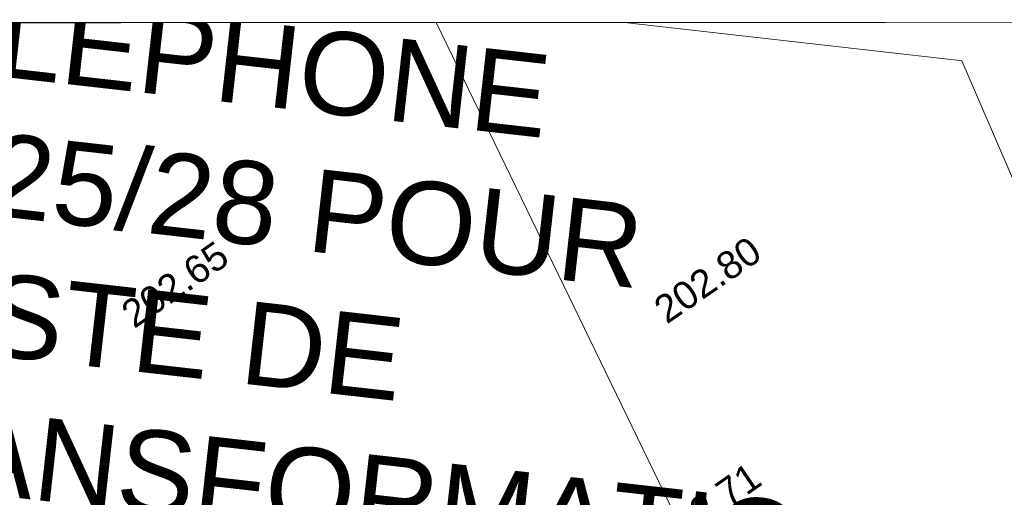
# Model space of a CAD drawing. Header units: millimetres. Extents: x -446952 to 537903, y -185749 to 168493.
# Tile 131 of 155: x 246364 to 282009, y 151210 to 168493. Entities that reach past the tile are written whole.
import ezdxf
from ezdxf.xclip import XClip

# ---------------------------------------------------------------- set-up
doc = ezdxf.new("R2010")
doc.units = ezdxf.units.MM
doc.header["$MEASUREMENT"] = 0
doc.header["$XCLIPFRAME"] = 0
doc.linetypes.add('Wipeout_Contour', pattern=[1000, 0, -1000])
for name, color, linetype in [('02 AF-17-0322 ZAE POMME- CHANTIER-2018-09-26_2_02-PAP-EP TEXTE POUR 2000°', 7, 'Continuous'), ('02 AF-17-0322 ZAE POMME- CHANTIER-2018-09-26_2_08-PAP RESEAU TELEPHONE PROJET', 7, 'Continuous'), ('02 AF-17-0322 ZAE POMME- CHANTIER-2018-09-26_2_2D - Dessins placés - Géomètre.2D', 7, 'Continuous'), ('02 AF-17-0322 ZAE POMME- CHANTIER-2018-09-26_2_X-PAP-PL_PT_1_TN décapé', 7, 'Continuous'), ('02 AF-17-0322 ZAE POMME- CHANTIER-2018-09-26_2_X-PTS TOPO-TEXTE TOPOALT', 7, 'Continuous'), ('02 AF-17-0322 ZAE POMME- CHANTIER-2018-09-26_2_X-PTS TOPO-TOPOPOINT', 7, 'Continuous'), ('2D - Dessins placés - Géomètre.2D', 7, 'Continuous')]:
    doc.layers.add(name, color=color, linetype=linetype)
doc.styles.add('STYLE_GENERE_4', font='txt')

# ---------------------------------------------------------------- blocks, each defined once
blk = doc.blocks.new('Dessin_1_2', base_point=(-56559339, -2771872408))
at = {"color": 254, "linetype": 'Wipeout_Contour', "lineweight": 0, "ltscale": 2094265.569888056}
blk.add_wipeout([(-446952, -185749), (537903, -185749), (537903, 168493), (-446952, 168064)], dxfattribs=at).dxf.layer = '02 AF-17-0322 ZAE POMME- CHANTIER-2018-09-26_2_2D - Dessins placés - Géomètre.2D'
at = {"layer": '02 AF-17-0322 ZAE POMME- CHANTIER-2018-09-26_2_02-PAP-EP TEXTE POUR 2000°', "color": 30, "linetype": 'Continuous', "lineweight": 15, "true_color": 0xff6600, "flags": 128}
blk.add_lwpolyline([(261455, 168372), (281945, 126117)], dxfattribs=at)
at = {"layer": '02 AF-17-0322 ZAE POMME- CHANTIER-2018-09-26_2_08-PAP RESEAU TELEPHONE PROJET', "color": 2, "linetype": 'Continuous', "lineweight": 15, "true_color": 0xfff91e}
for p, q in [((280288, 167028), (268370, 168375)), ((280467, 167008), (280288, 167028)), ((305340, 109381), (280467, 167008))]:
    blk.add_line(p, q, dxfattribs=at)
at = {"layer": '02 AF-17-0322 ZAE POMME- CHANTIER-2018-09-26_2_X-PTS TOPO-TOPOPOINT', "color": 14, "linetype": 'Continuous', "lineweight": 15, "true_color": 0xa80f02}
for p, q in [((268840, 158323), (268840, 158323)), ((249557, 158159), (249557, 158159))]:
    blk.add_line(p, q, dxfattribs=at)
at = {"layer": '02 AF-17-0322 ZAE POMME- CHANTIER-2018-09-26_2_08-PAP RESEAU TELEPHONE PROJET', "color": 2, "linetype": 'Continuous', "lineweight": 15, "true_color": 0xfff91e, "insert": (241033, 175037), "char_height": 3000, "width": 40470.44, "attachment_point": 1, "rotation": 353.5508, "line_spacing_factor": 1.005227, "style": 'STYLE_GENERE_4'}
blk.add_mtext('\\A1;{\\pql;\\fArial|b0|i0|c0|p38;BRANCHEMENT \\fArial|b0|i0|c0|p38;TELEPHONE \\fArial|b0|i0|c0|p38;2Ø25/28 POUR \\fArial|b0|i0|c0|p38;POSTE DE \\fArial|b0|i0|c0|p38;TRANSFORMATION}', dxfattribs=at)
at = {"layer": '02 AF-17-0322 ZAE POMME- CHANTIER-2018-09-26_2_X-PTS TOPO-TEXTE TOPOALT', "color": 14, "linetype": 'Continuous', "lineweight": 15, "true_color": 0xa80f02, "char_height": 1000, "attachment_point": 1, "rotation": 34.5271, "style": 'STYLE_GENERE_4'}
for s, insert in [('\\A1;{\\pql;\\fArial|b0|i0|c0|p38;202.65}', (249939, 158118)), ('\\A1;{\\pql;\\fArial|b0|i0|c0|p38;202.80}', (269221, 158282)), ('\\A1;{\\pql;\\fArial|b0|i0|c0|p38;202.71}', (269218, 150098))]:
    blk.add_mtext(s, dxfattribs=dict(at, insert=insert))

msp = doc.modelspace()

# ---------------------------------------------------------------- linework, layer by layer
at = {"layer": '02 AF-17-0322 ZAE POMME- CHANTIER-2018-09-26_2_X-PAP-PL_PT_1_TN décapé', "color": 7, "linetype": 'Continuous', "lineweight": 40, "flags": 128}
msp.add_lwpolyline([(-446952, -185749), (537903, -185749), (537903, 168493), (-446952, 168064)], close=True, dxfattribs=at)

# ---------------------------------------------------------------- next in the draw order: block references
at = {"layer": '2D - Dessins placés - Géomètre.2D', "color": 7, "linetype": 'Continuous', "lineweight": 40}
ref = msp.add_blockref('Dessin_1_2', (-56559339, -2771872408), dxfattribs=at)
XClip(ref).set_block_clipping_path([(-446952.2139278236, -185748.9586169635), (537903.0822630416, -185748.9586169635), (537903.0822630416, 168492.6257651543), (-446952.2139278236, 168063.6339895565)])

doc.saveas('drawing.dxf')
